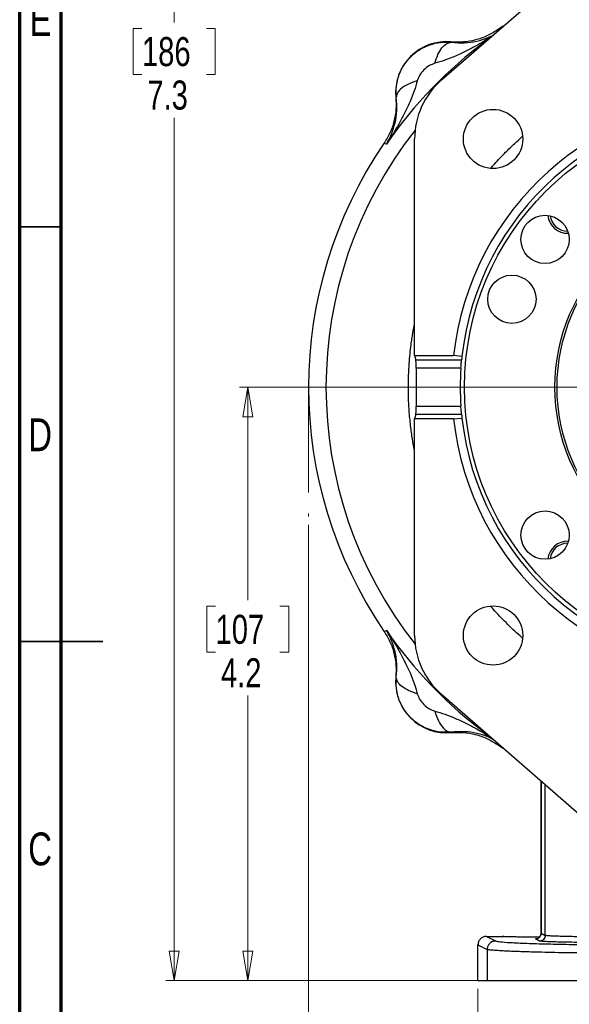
# Model space of a CAD drawing. Header units: inches. Extents: x 0.6 to 16.3, y 0.2 to 11.5.
# Tile 2 of 19: x 0.6 to 3.2, y 4.1 to 8.8. Entities that reach past the tile are written whole.
import ezdxf

# ---------------------------------------------------------------- set-up
doc = ezdxf.new("R2010")
doc.units = ezdxf.units.IN
doc.header["$MEASUREMENT"] = 0
doc.linetypes.add('CENTERX2', pattern=[0.8, 0.5, -0.1, 0.1, -0.1])
doc.styles.add('SLDTEXTSTYLE0', font='TXT', dxfattribs={"width": 0.75})
doc.dimstyles.new('SLDDIMSTYLE0', dxfattribs={"dimtxt": 0.137795, "dimasz": 0.14, "dimexe": 0, "dimexo": 0.0625, "dimgap": 0.034449, "dimtad": 0, "dimtih": 1, "dimtoh": 1, "dimdec": 1, "dimlfac": 1.5, "dimrnd": 1e-09, "dimzin": 12, "dimdsep": 46, "dimtxsty": 'SLDTEXTSTYLE0', "dimblk1": 'CLOSED', "dimblk2": 'CLOSED', "dimsah": 1, "dimcen": 0.09, "dimadec": 0, "dimazin": 3, "dimtfac": 1, "dimtdec": 1, "dimtofl": 0, "dimtmove": 0, "dimatfit": 3, "dimldrblk": 'CLOSED', "dimfxl": 0, "dimfrac": 2, "dimtolj": 1, "dimtzin": 12, "dimarcsym": 0})
doc.dimstyles.new('SLDDIMSTYLE1', dxfattribs={"dimtxt": 0.137795, "dimasz": 0.14, "dimexe": 0, "dimexo": 0.0625, "dimgap": 0.034449, "dimtad": 0, "dimdec": 1, "dimlfac": 1.5, "dimrnd": 1e-09, "dimzin": 12, "dimdsep": 46, "dimtxsty": 'SLDTEXTSTYLE0', "dimblk1": 'CLOSED', "dimblk2": 'CLOSED', "dimsah": 1, "dimcen": 0.09, "dimadec": 0, "dimazin": 3, "dimtfac": 1, "dimtdec": 1, "dimtofl": 0, "dimtmove": 0, "dimatfit": 3, "dimldrblk": 'CLOSED', "dimfxl": 0, "dimfrac": 2, "dimtolj": 1, "dimtzin": 12, "dimarcsym": 0})

# ---------------------------------------------------------------- blocks, each defined once
blk = doc.blocks.new('_Closed')
at = {"color": 0, "linetype": 'ByBlock', "lineweight": -2}
for p, q in [((-1, 0.166667), (0, 0)), ((-1, 0.166667), (-1, -0.166667)), ((0, 0), (-1, -0.166667)), ((0, 0), (-1, 0))]:
    blk.add_line(p, q, dxfattribs=at)
blk = doc.blocks.new('_D')
at = {"color": 7, "linetype": 'Continuous', "lineweight": 0}
for p, q in [((3.6655, 9.1115), (1.2838, 9.1115)), ((1.3231, 9.1115), (1.3231, 8.7854)), ((1.1704, 8.7574), (1.1284, 8.7574)), ((1.1284, 8.7574), (1.1284, 8.5387)), ((1.4759, 8.7574), (1.5178, 8.7574)), ((1.5178, 8.7574), (1.5178, 8.5387)), ((1.1284, 8.5387), (1.1704, 8.5387)), ((1.5178, 8.5387), (1.4759, 8.5387)), ((1.3231, 4.2378), (1.3231, 8.3325)), ((2.7685, 4.2378), (1.2838, 4.2378))]:
    blk.add_line(p, q, dxfattribs=at)
at = {"color": 7, "linetype": 'Continuous', "lineweight": 18, "xscale": 0.14, "yscale": 0.14}
for p, rotation in [((1.3231, 9.1115), 90.0000000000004), ((1.3231, 4.2378), 270.0000000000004)]:
    blk.add_blockref('_Closed', p, dxfattribs=dict(at, rotation=rotation))
at = {"color": 7, "linetype": 'Continuous', "lineweight": 18, "char_height": 0.1378, "attachment_point": 1, "style": 'SLDTEXTSTYLE0'}
for s, insert in [('186', (1.1704, 8.7163)), ('7.3', (1.1959, 8.5102))]:
    blk.add_mtext(s, dxfattribs=dict(at, insert=insert))
blk = doc.blocks.new('_D_1')
at = {"color": 7, "linetype": 'Continuous', "lineweight": 0}
for p, q in [((1.9607, 6.4011), (1.9607, 3.096)), ((4.8474, 4.4791), (4.8474, 3.096)), ((2.7904, 3.3339), (2.7484, 3.3339)), ((2.7484, 3.3339), (2.7484, 3.1151)), ((3.0958, 3.3339), (3.1378, 3.3339)), ((3.1378, 3.3339), (3.1378, 3.1151)), ((1.9607, 3.1354), (2.6275, 3.1354)), ((4.8474, 3.1354), (3.2586, 3.1354)), ((2.7484, 3.1151), (2.7904, 3.1151)), ((3.1378, 3.1151), (3.0958, 3.1151))]:
    blk.add_line(p, q, dxfattribs=at)
at = {"color": 7, "linetype": 'Continuous', "lineweight": 18, "xscale": 0.14, "yscale": 0.14, "rotation": 180.0000000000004}
blk.add_blockref('_Closed', (1.9607, 3.1354), dxfattribs=at)
at = {"color": 7, "linetype": 'Continuous', "lineweight": 18, "xscale": 0.14, "yscale": 0.14}
blk.add_blockref('_Closed', (4.8474, 3.1354), dxfattribs=at)
at = {"color": 7, "linetype": 'Continuous', "lineweight": 18, "char_height": 0.1378, "attachment_point": 1, "style": 'SLDTEXTSTYLE0'}
for s, insert in [('110', (2.7904, 3.2927)), ('4.3', (2.8158, 3.0866))]:
    blk.add_mtext(s, dxfattribs=dict(at, insert=insert))
blk = doc.blocks.new('_D_3')
at = {"color": 7, "linetype": 'Continuous', "lineweight": 0}
for p, q in [((3.4959, 7.0542), (1.6329, 7.0542)), ((1.6723, 7.0542), (1.6723, 6.0429)), ((1.5196, 6.0149), (1.4776, 6.0149)), ((1.4776, 6.0149), (1.4776, 5.7961)), ((1.825, 6.0149), (1.867, 6.0149)), ((1.867, 6.0149), (1.867, 5.7961)), ((1.4776, 5.7961), (1.5196, 5.7961)), ((1.867, 5.7961), (1.825, 5.7961)), ((1.6723, 4.2378), (1.6723, 5.59)), ((2.7685, 4.2378), (1.6329, 4.2378))]:
    blk.add_line(p, q, dxfattribs=at)
at = {"color": 7, "linetype": 'Continuous', "lineweight": 18, "xscale": 0.14, "yscale": 0.14}
for p, rotation in [((1.6723, 7.0542, 0.3107), 90.0000000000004), ((1.6723, 4.2378, 0.3107), 270.0000000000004)]:
    blk.add_blockref('_Closed', p, dxfattribs=dict(at, rotation=rotation))
at = {"color": 7, "linetype": 'Continuous', "lineweight": 18, "char_height": 0.1378, "attachment_point": 1, "style": 'SLDTEXTSTYLE0'}
for s, insert in [('107', (1.5196, 5.9738)), ('4.2', (1.545, 5.7676))]:
    blk.add_mtext(s, dxfattribs=dict(at, insert=insert))
blk = doc.blocks.new('_D_4')
at = {"color": 7, "linetype": 'Continuous', "lineweight": 0}
for p, q in [((4.8474, 4.4791), (4.8474, 3.5006)), ((2.7641, 4.1984), (2.7641, 3.5006)), ((3.5915, 3.7384), (3.5495, 3.7384)), ((3.5495, 3.7384), (3.5495, 3.5197)), ((3.7951, 3.7384), (3.8371, 3.7384)), ((3.8371, 3.7384), (3.8371, 3.5197)), ((2.7641, 3.5399), (3.4286, 3.5399)), ((3.5495, 3.5197), (3.5915, 3.5197)), ((3.8371, 3.5197), (3.7951, 3.5197)), ((4.8474, 3.5399), (3.9579, 3.5399))]:
    blk.add_line(p, q, dxfattribs=at)
at = {"color": 7, "linetype": 'Continuous', "lineweight": 18, "xscale": 0.14, "yscale": 0.14, "rotation": 180.0000000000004}
blk.add_blockref('_Closed', (2.7641, 3.5399, 0.3107), dxfattribs=at)
at = {"color": 7, "linetype": 'Continuous', "lineweight": 18, "xscale": 0.14, "yscale": 0.14}
blk.add_blockref('_Closed', (4.8474, 3.5399, 0.3107), dxfattribs=at)
at = {"color": 7, "linetype": 'Continuous', "lineweight": 18, "char_height": 0.1378, "attachment_point": 1, "style": 'SLDTEXTSTYLE0'}
for s, insert in [('79', (3.5915, 3.6973)), ('3.1', (3.566, 3.4911))]:
    blk.add_mtext(s, dxfattribs=dict(at, insert=insert))

msp = doc.modelspace()

# ---------------------------------------------------------------- linework, layer by layer
at = {"color": 7, "linetype": 'Continuous', "lineweight": 70}
for p, q in [((0.5906, 0.1969), (0.5906, 11.4961)), ((0.7874, 0.3937), (0.7874, 11.2992))]:
    msp.add_line(p, q, dxfattribs=at)
at = {"color": 7, "linetype": 'Continuous', "lineweight": 25}
for p, q in [((2.5909, 8.5128), (3.4361, 9.251)), ((2.8828, 8.7678), (2.8565, 8.7501)), ((2.8565, 8.7501), (2.8583, 8.7442)), ((2.6372, 8.6936), (2.6373, 8.6915)), ((2.3767, 8.4309), (2.3746, 8.431)), ((2.4636, 7.2041), (2.4636, 8.2327)), ((2.324, 8.21), (2.3181, 8.2117)), ((2.3296, 8.2082), (2.324, 8.21)), ((2.4636, 7.2041), (2.6483, 7.2041)), ((2.4636, 7.2041), (2.4696, 7.184)), ((2.6881, 7.2006), (2.6483, 7.2041)), ((2.4696, 7.184), (2.6864, 7.184)), ((2.6831, 7.1442), (2.4706, 7.1442)), ((2.4706, 7.1442), (2.4706, 6.9641)), ((2.4696, 6.9243), (2.4636, 6.9042)), ((2.6864, 6.9243), (2.4696, 6.9243)), ((2.4706, 6.9641), (2.6831, 6.9641)), ((2.4636, 5.8756), (2.4636, 6.9042)), ((2.6483, 6.9042), (2.4636, 6.9042)), ((2.6483, 6.9042), (2.6881, 6.9077)), ((2.3181, 5.8966), (2.324, 5.8984)), ((2.324, 5.8984), (2.3296, 5.9001)), ((2.3746, 5.6773), (2.3767, 5.6774)), ((3.4361, 4.8573), (2.5909, 5.5955)), ((2.6373, 5.4168), (2.6372, 5.4147)), ((2.8583, 5.3641), (2.8565, 5.3582)), ((2.8565, 5.3582), (2.8828, 5.3405)), ((3.063, 5.1831), (3.063, 4.4617)), ((2.8041, 4.4474), (2.8479, 4.4255)), ((2.8041, 4.4474), (2.8784, 4.4474)), ((2.8784, 4.4474), (2.8871, 4.4462)), ((3.0634, 4.4618), (3.0832, 4.4519)), ((2.7641, 4.4075), (2.8079, 4.3855)), ((2.7641, 4.2378), (2.7641, 4.4075)), ((3.0566, 4.4252), (3.0368, 4.4351)), ((2.8079, 4.3855), (2.8079, 4.2378)), ((2.7641, 4.2378), (2.8079, 4.2378)), ((2.8079, 4.2378), (3.6401, 4.2378))]:
    msp.add_line(p, q, dxfattribs=at)
at = {"color": 7, "linetype": 'Continuous', "lineweight": 35}
for p, q in [((0.7874, 7.815), (0.5906, 7.815)), ((0.5906, 5.8465), (0.9843, 5.8465)), ((0.7874, 5.8465), (0.5906, 5.8465))]:
    msp.add_line(p, q, dxfattribs=at)
at = {"color": 7, "linetype": 'CENTERX2', "lineweight": 18}
msp.add_line((1.9607, 7.0542), (1.9607, 6.4405), dxfattribs=at)
at = {"color": 8, "linetype": 'Continuous', "lineweight": 25}
for p, q in [((3.0634, 4.4618), (3.0634, 5.1828)), ((3.0832, 4.4519), (3.0832, 5.1655))]:
    msp.add_line(p, q, dxfattribs=at)
at = {"color": 7, "linetype": 'Continuous', "lineweight": 25}
for centre, radius in [((2.8355, 8.2327), 0.1406), ((4.0141, 7.0542), 1.314), ((4.0141, 7.0542), 0.885), ((4.0141, 7.0542), 0.875), ((3.0821, 7.7559), 0.1146), ((2.9247, 7.4718), 0.1146), ((3.0822, 6.3522), 0.1146), ((2.8355, 5.8756), 0.1406)]:
    msp.add_circle(centre, radius, dxfattribs=at)
at = {"color": 8, "linetype": 'Continuous', "lineweight": 25}
for radius, start, end in [(2.0419, 126.358, 145.5837), (1.9709, 141.7687, 218.2313), (2.0419, 214.4163, 233.642)]:
    msp.add_arc((4.0141, 7.0542), radius, start, end, dxfattribs=at)
at = {"color": 7, "linetype": 'Continuous', "lineweight": 25}
for centre, radius, start, end in [((2.6145, 8.4538), 0.2409, 84.5811, 185.4189), ((2.8355, 8.2327), 0.3719, 131.1331, 180), ((4.0141, 7.0542), 1.374, 6.2674, 173.7326), ((4.0141, 7.0542), 1.334, 6.3048, 173.6952), ((4.0141, 7.0542), 2.0533, 145.6839, 214.3161), ((3.1891, 7.8791), 0.094, 185.7391, 272.282), ((3.1891, 7.8791), 0.084, 187.5897, 270.4314), ((4.0141, 7.0542), 1.334, 173.6952, 174.4136), ((4.0141, 7.0542), 1.334, 176.131, 183.869), ((4.0141, 7.0542), 1.334, 185.5864, 186.3048), ((4.0141, 7.0542), 1.374, 186.2674, 353.7326), ((4.0141, 7.0542), 1.334, 186.3048, 353.6952), ((3.1891, 6.2292), 0.094, 87.5796, 174.4132), ((3.1891, 6.2292), 0.084, 89.3974, 172.5954), ((2.8355, 5.8756), 0.3719, 180, 228.8669), ((2.6145, 5.6546), 0.2409, 174.5811, 275.4189)]:
    msp.add_arc(centre, radius, start, end, dxfattribs=at)
for centre, start_param, end_param in [((2.4695, 7.1442), 4.712389, 6.195919), ((2.4695, 6.9641), 3.228859, 4.712389)]:
    msp.add_ellipse(centre, major_axis=(0, 0.04), ratio=0.026186, start_param=start_param, end_param=end_param, dxfattribs=at)
for points, knots in [([(2.8565, 8.7501), (2.84, 8.74), (2.8071, 8.7199), (2.7521, 8.7012), (2.695, 8.691), (2.6565, 8.6927), (2.6372, 8.6936)], [0, 0, 0, 0, 0.250012, 0.500009, 0.750001, 1, 1, 1, 1]), ([(2.3767, 8.4309), (2.3761, 8.448), (2.3747, 8.4824), (2.3871, 8.5338), (2.41, 8.5821), (2.4438, 8.6245), (2.4862, 8.6582), (2.5344, 8.6811), (2.5858, 8.6935), (2.6202, 8.6921), (2.6373, 8.6915)], [0, 0, 0, 0, 0.122354, 0.246395, 0.372277, 0.50014, 0.627859, 0.753647, 0.877645, 1, 1, 1, 1]), ([(2.5587, 8.5919), (2.5635, 8.6062), (2.5731, 8.6348), (2.593, 8.6667), (2.615, 8.6879), (2.6299, 8.6903), (2.6373, 8.6915)], [0, 0, 0, 0, 0.250013, 0.500003, 0.750002, 1, 1, 1, 1]), ([(2.5587, 8.5919), (2.5502, 8.5887), (2.5315, 8.5818), (2.507, 8.5612), (2.4864, 8.5367), (2.4795, 8.518), (2.4763, 8.5095)], [0, 0, 0, 0, 0.227226, 0.499832, 0.772732, 1, 1, 1, 1]), ([(2.4763, 8.5095), (2.4717, 8.4931), (2.4622, 8.4592), (2.4419, 8.4091), (2.4183, 8.3588), (2.3921, 8.3097), (2.3628, 8.2595), (2.3413, 8.2263), (2.3296, 8.2082)], [0, 0, 0, 0, 0.148634, 0.307878, 0.478548, 0.643401, 0.806559, 1, 1, 1, 1]), ([(2.4763, 8.5095), (2.4604, 8.5041), (2.4285, 8.4932), (2.3973, 8.4718), (2.3794, 8.4505), (2.3776, 8.4374), (2.3767, 8.4309)], [0, 0, 0, 0, 0.279797, 0.559582, 0.779793, 1, 1, 1, 1]), ([(2.3746, 8.431), (2.3755, 8.4117), (2.3772, 8.3732), (2.367, 8.3161), (2.3483, 8.2611), (2.3282, 8.2282), (2.3181, 8.2117)], [0, 0, 0, 0, 0.2499991, 0.4999912, 0.7499877, 1, 1, 1, 1]), ([(2.3296, 8.2082), (2.3383, 8.2239), (2.3555, 8.255), (2.3717, 8.3082), (2.3811, 8.3653), (2.3782, 8.4093), (2.3767, 8.4309)], [0, 0, 0, 0, 0.257957, 0.513516, 0.761774, 1, 1, 1, 1]), ([(2.6831, 7.1442), (2.6834, 7.1487), (2.6841, 7.1577), (2.6851, 7.1697), (2.6859, 7.1788), (2.6863, 7.183), (2.6864, 7.1838), (2.6864, 7.184)], [0, 0, 0, 0, 0.228082, 0.456161, 0.684232, 0.911668, 1, 1, 1, 1]), ([(2.6864, 6.9243), (2.6863, 6.9251), (2.6861, 6.9268), (2.6854, 6.9347), (2.6845, 6.9455), (2.6837, 6.956), (2.6832, 6.9623), (2.6831, 6.9641)], [0, 0, 0, 0, 0.226375, 0.452725, 0.679719, 0.907566, 1, 1, 1, 1]), ([(2.3181, 5.8966), (2.3282, 5.8801), (2.3483, 5.8472), (2.367, 5.7922), (2.3772, 5.7351), (2.3755, 5.6966), (2.3746, 5.6773)], [0, 0, 0, 0, 0.250012, 0.500009, 0.750001, 1, 1, 1, 1]), ([(2.3767, 5.6774), (2.3782, 5.699), (2.3811, 5.743), (2.3717, 5.8001), (2.3555, 5.8533), (2.3383, 5.8844), (2.3296, 5.9001)], [0, 0, 0, 0, 0.238226, 0.486485, 0.742044, 1, 1, 1, 1]), ([(2.3296, 5.9001), (2.3404, 5.8834), (2.362, 5.8502), (2.3913, 5.8), (2.4183, 5.7495), (2.4419, 5.6992), (2.4622, 5.6491), (2.4717, 5.6152), (2.4763, 5.5988)], [0, 0, 0, 0, 0.178546, 0.356596, 0.521452, 0.692119, 0.851365, 1, 1, 1, 1]), ([(2.6373, 5.4168), (2.6202, 5.4162), (2.5858, 5.4148), (2.5344, 5.4272), (2.4861, 5.4501), (2.4437, 5.4839), (2.41, 5.5263), (2.3871, 5.5745), (2.3747, 5.6259), (2.3761, 5.6603), (2.3767, 5.6774)], [0, 0, 0, 0, 0.122343, 0.246394, 0.372302, 0.50024, 0.627878, 0.753626, 0.877623, 1, 1, 1, 1]), ([(2.4763, 5.5988), (2.462, 5.6036), (2.4334, 5.6132), (2.4015, 5.6331), (2.3803, 5.6551), (2.3779, 5.67), (2.3767, 5.6774)], [0, 0, 0, 0, 0.2500076, 0.5000119, 0.7500034, 1, 1, 1, 1]), ([(2.4763, 5.5988), (2.4795, 5.5903), (2.4864, 5.5716), (2.507, 5.5471), (2.5315, 5.5265), (2.5502, 5.5196), (2.5587, 5.5164)], [0, 0, 0, 0, 0.22729, 0.499999, 0.772871, 1, 1, 1, 1]), ([(2.5587, 5.5164), (2.5641, 5.5005), (2.575, 5.4686), (2.5964, 5.4374), (2.6177, 5.4195), (2.6308, 5.4177), (2.6373, 5.4168)], [0, 0, 0, 0, 0.279793, 0.559585, 0.779793, 1, 1, 1, 1]), ([(2.6372, 5.4147), (2.6565, 5.4156), (2.695, 5.4173), (2.7521, 5.4071), (2.8071, 5.3884), (2.84, 5.3683), (2.8565, 5.3582)], [0, 0, 0, 0, 0.249999, 0.499991, 0.749987, 1, 1, 1, 1]), ([(2.8041, 4.4474), (2.8012, 4.4472), (2.7957, 4.4469), (2.7857, 4.4435), (2.775, 4.4362), (2.7659, 4.4232), (2.7647, 4.4127), (2.7641, 4.4075)], [0, 0, 0, 0, 0.136271, 0.265338, 0.500864, 0.74927, 1, 1, 1, 1]), ([(3.0563, 4.4441), (3.0423, 4.444), (3.0116, 4.4438), (2.9704, 4.444), (2.9389, 4.4444), (2.913, 4.445), (2.8932, 4.4457), (2.8806, 4.4466), (2.8792, 4.4471), (2.8784, 4.4474)], [0, 0, 0, 0, 0.168571, 0.370181, 0.475718, 0.584104, 0.758604, 0.871027, 1, 1, 1, 1]), ([(3.063, 4.4622), (3.063, 4.4607), (3.0628, 4.4578), (3.0617, 4.4534), (3.0597, 4.449), (3.0558, 4.4434), (3.0537, 4.4418), (3.0522, 4.4407)], [0, 0, 0, 0, 0.113436, 0.227878, 0.354625, 0.518706, 1, 1, 1, 1]), ([(3.3362, 4.4449), (3.3203, 4.445), (3.2882, 4.445), (3.2421, 4.4454), (3.1991, 4.446), (3.1615, 4.4469), (3.1294, 4.448), (3.1086, 4.449), (3.0952, 4.45), (3.0866, 4.4509), (3.0844, 4.4515), (3.0832, 4.4519)], [0, 0, 0, 0, 0.124177, 0.249905, 0.372324, 0.499835, 0.619319, 0.749802, 0.818963, 0.902365, 1, 1, 1, 1]), ([(2.8479, 4.4255), (2.8533, 4.4242), (2.864, 4.4216), (2.9156, 4.4179), (2.9913, 4.4144), (3.0907, 4.4115), (3.2098, 4.409), (3.3444, 4.4072), (3.4895, 4.4061), (3.5899, 4.4059), (3.6401, 4.4058)], [0, 0, 0, 0, 0.125027, 0.250039, 0.375052, 0.500053, 0.625051, 0.750036, 0.87502, 1, 1, 1, 1]), ([(3.3362, 4.4183), (3.3185, 4.4183), (3.283, 4.4184), (3.2318, 4.4188), (3.1843, 4.4194), (3.1423, 4.4203), (3.1072, 4.4213), (3.0805, 4.4225), (3.0623, 4.4238), (3.0585, 4.4248), (3.0566, 4.4252)], [0, 0, 0, 0, 0.12498, 0.249963, 0.374951, 0.499946, 0.62495, 0.74996, 0.874978, 1, 1, 1, 1]), ([(3.6401, 4.3659), (3.6065, 4.3659), (3.5386, 4.3659), (3.4373, 4.3664), (3.346, 4.3672), (3.2652, 4.3681), (3.195, 4.369), (3.128, 4.3702), (3.0741, 4.3713), (3.0314, 4.3724), (2.998, 4.3734), (2.9661, 4.3744), (2.936, 4.3755), (2.908, 4.3767), (2.8781, 4.3781), (2.8474, 4.3801), (2.819, 4.3826), (2.8118, 4.3845), (2.8079, 4.3855)], [0, 0, 0, 0, 0.079759, 0.160938, 0.243536, 0.306435, 0.370134, 0.434633, 0.499932, 0.538502, 0.578317, 0.619376, 0.66168, 0.705228, 0.750021, 0.819044, 0.902374, 1, 1, 1, 1])]:
    msp.add_open_spline(points, degree=3, knots=knots, dxfattribs=at)
at = {"color": 8, "linetype": 'Continuous', "lineweight": 25}
for points, knots in [([(2.8209, 8.7137), (2.8172, 8.7113), (2.7968, 8.6982), (2.7599, 8.677), (2.7094, 8.6499), (2.6591, 8.6263), (2.609, 8.606), (2.5751, 8.5965), (2.5587, 8.5919)], [0, 0, 0, 0, 0.045969, 0.252754, 0.444218, 0.642429, 0.827376, 1, 1, 1, 1]), ([(2.6373, 8.6915), (2.6589, 8.69), (2.7029, 8.687), (2.7599, 8.6966), (2.8041, 8.7093), (2.8273, 8.7218), (2.8348, 8.7259)], [0, 0, 0, 0, 0.275287, 0.562168, 0.857485, 1, 1, 1, 1]), ([(2.8236, 8.0928), (2.8297, 8.0998), (2.8441, 8.1163), (2.8679, 8.1419), (2.8999, 8.1749), (2.9349, 8.2086), (2.9613, 8.2328), (2.9731, 8.2429), (2.9732, 8.243)], [0, 0, 0, 0, 0.130671, 0.309444, 0.494054, 0.780131, 0.997442, 1, 1, 1, 1]), ([(2.4339, 7.0542), (2.4347, 7.0918), (2.4361, 7.1592), (2.4441, 7.2358), (2.4507, 7.2831), (2.4545, 7.308), (2.4581, 7.329), (2.4611, 7.3453), (2.4629, 7.3546), (2.4636, 7.3581)], [0, 0, 0, 0, 0.369326, 0.660703, 0.755433, 0.837686, 0.907464, 0.964766, 1, 1, 1, 1]), ([(2.4636, 6.7518), (2.4622, 6.7585), (2.4572, 6.782), (2.4502, 6.8274), (2.4419, 6.891), (2.4365, 6.9566), (2.4342, 7.0121), (2.434, 7.0425), (2.4339, 7.0542)], [0, 0, 0, 0, 0.06795, 0.236729, 0.452485, 0.700593, 0.885281, 1, 1, 1, 1]), ([(2.9751, 5.8638), (2.9714, 5.8671), (2.9559, 5.8803), (2.9298, 5.9045), (2.8871, 5.946), (2.8519, 5.9821), (2.8293, 6.009), (2.8254, 6.0137)], [0, 0, 0, 0, 0.070091, 0.288639, 0.503242, 0.912904, 1, 1, 1, 1]), ([(2.5587, 5.5164), (2.5751, 5.5118), (2.609, 5.5023), (2.6591, 5.482), (2.7094, 5.4584), (2.7584, 5.4321), (2.7955, 5.4108), (2.816, 5.3976), (2.8213, 5.3943)], [0, 0, 0, 0, 0.172338, 0.35698, 0.55487, 0.746014, 0.935194, 1, 1, 1, 1]), ([(2.8348, 5.3824), (2.8273, 5.3865), (2.8041, 5.399), (2.7599, 5.4117), (2.7029, 5.4213), (2.6589, 5.4183), (2.6373, 5.4168)], [0, 0, 0, 0, 0.1425135, 0.4378305, 0.7247129, 1, 1, 1, 1]), ([(3.0368, 4.4351), (3.0361, 4.4358), (3.0353, 4.4365), (3.0455, 4.4373), (3.0473, 4.4374)], [0, 0, 0, 0, 0.829432, 1, 1, 1, 1])]:
    msp.add_open_spline(points, degree=3, knots=knots, dxfattribs=at)
at = {"color": 7, "linetype": 'Continuous', "lineweight": 25}
for points in [[(3.0368, 4.4351), (3.0402, 4.4355), (3.0472, 4.4363), (3.056, 4.4425), (3.0622, 4.4513), (3.063, 4.4583), (3.0634, 4.4618)], [(3.0832, 4.4519), (3.0828, 4.4484), (3.082, 4.4414), (3.0758, 4.4326), (3.067, 4.4264), (3.06, 4.4256), (3.0566, 4.4252)], [(2.8479, 4.4255), (2.8426, 4.4249), (2.8322, 4.4237), (2.819, 4.4145), (2.8097, 4.4012), (2.8085, 4.3908), (2.8079, 4.3855)]]:
    msp.add_open_spline(points, degree=3, dxfattribs=at)

# ---------------------------------------------------------------- texts
at = {"color": 7, "linetype": 'Continuous', "lineweight": 0, "char_height": 0.1562, "attachment_point": 2, "style": 'SLDTEXTSTYLE0'}
for s, insert in [('E', (0.6893, 8.8775)), ('D', (0.6871, 6.9067)), ('C', (0.6873, 4.9405))]:
    msp.add_mtext(s, dxfattribs=dict(at, insert=insert))

# ---------------------------------------------------------------- dimensions: what is measured, and where the dimension line sits
at = {"color": 7, "linetype": 'Continuous', "lineweight": 18}
for base, p1, picture, middle in [((1.3231, 4.2378), (3.7048, 9.1115), '_D', (1.3231, 8.559)), ((1.6723, 4.2378), (3.5353, 7.0542), '_D_3', (1.6723, 5.8164))]:
    dim = msp.add_linear_dim(base=base, p1=p1, p2=(2.8079, 4.2378), angle=90, dimstyle='SLDDIMSTYLE0', dxfattribs=at)
    dim.commit()
    dim.dimension.update_dxf_attribs({"geometry": picture, "text_midpoint": middle, "dimtype": 160})
for base, p1, picture, middle in [((4.8474, 3.1354), (1.9607, 6.4405), '_D_1', (2.9431, 3.1354)), ((4.8474, 3.5399), (2.7641, 4.2378), '_D_4', (3.6933, 3.5399))]:
    dim = msp.add_linear_dim(base=base, p1=p1, p2=(4.8474, 4.5185), dimstyle='SLDDIMSTYLE1', dxfattribs=at)
    dim.commit()
    dim.dimension.update_dxf_attribs({"geometry": picture, "text_midpoint": middle, "dimtype": 160})

doc.saveas('drawing.dxf')
